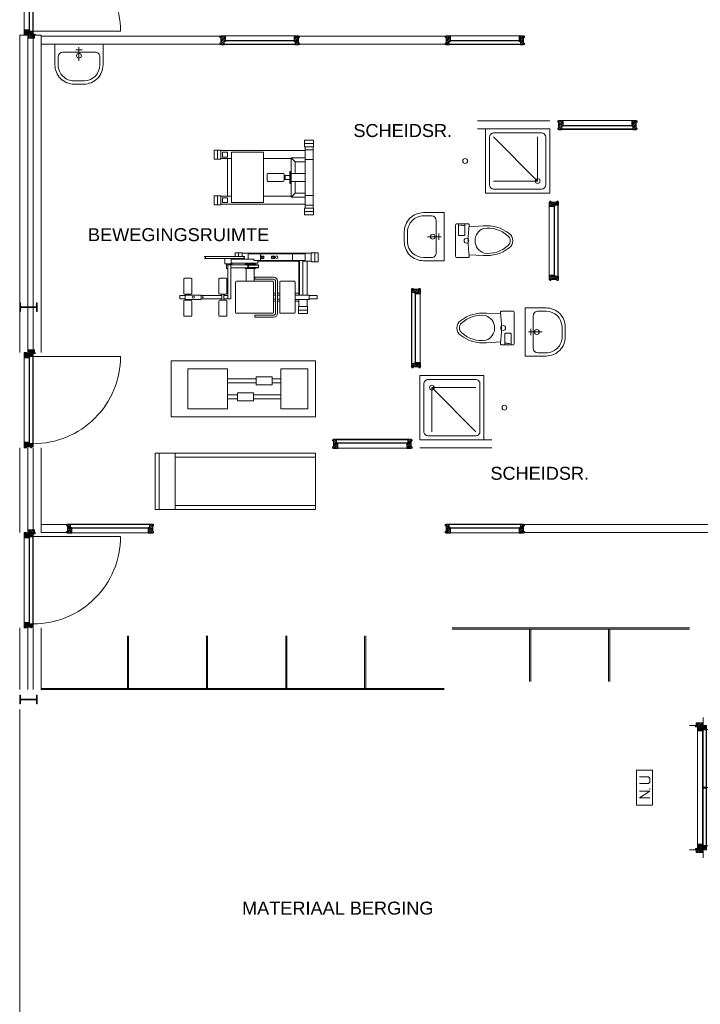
# Model space of a CAD drawing. Header units: millimetres. Extents: x -117530 to 51532, y -61772 to 24900.
# Tile 13 of 175: x -79700 to -71205, y -32701 to -20405. Entities that reach past the tile are written whole.
import ezdxf

# ---------------------------------------------------------------- set-up
doc = ezdxf.new("R2010")
doc.units = ezdxf.units.MM
doc.header["$LTSCALE"] = 254
for name, color, linetype, lineweight in [('FITNESAPP', 7, 'Continuous', 0), ('HATCH_REACTORS', 7, 'Continuous', 0), ('LAYER21', 7, 'Continuous', 0), ('LAYER24', 7, 'Continuous', 0), ('LAYER28', 7, 'Continuous', 0), ('LAYER30', 7, 'Continuous', 0), ('LAYER31', 7, 'Continuous', 0), ('LAYER32', 7, 'Continuous', 0), ('LAYER49', 7, 'Continuous', 0), ('LAYER52', 7, 'Continuous', 0), ('LAYER63', 7, 'Continuous', 0), ('LAYER74', 7, 'Continuous', 0), ('None', 7, 'Continuous', 0), ('tekst', 7, 'Continuous', 0)]:
    doc.layers.add(name, color=color, linetype=linetype, lineweight=lineweight)
doc.styles.add('Arial', font='Arial')
pattern_1 = [(135, (11.314, 11.314), (11.3137, 11.3137), [])]
pattern_2 = [(45, (11.314, -11.314), (11.3137, -11.3137), [])]

# ---------------------------------------------------------------- blocks, each defined once
blk = doc.blocks.new('X63G4')
at = {"layer": 'LAYER63', "color": 1, "linetype": 'Continuous', "lineweight": 0}
blk.add_line((197.5, 35), (207.5, 35), dxfattribs=at)
at = {"layer": 'LAYER63', "color": 4, "linetype": 'Continuous', "lineweight": 0, "flags": 128}
blk.add_lwpolyline([(0, 0), (0, 200), (440, 200), (440, 0)], close=True, dxfattribs=at)
at = {"layer": 'LAYER63', "color": 1, "linetype": 'Continuous', "lineweight": 0, "flags": 128}
for points in [[(177.5, 165), (177.5, 35), (92.5, 165), (92.5, 35)], [(270, 165), (270, 50), (290, 35), (335, 35), (355, 50), (355, 165)]]:
    blk.add_lwpolyline(points, dxfattribs=at)
blk = doc.blocks.new('LXF---BH')
at = {"layer": 'LAYER32', "linetype": 'Continuous', "lineweight": 0}
h = blk.add_hatch(dxfattribs=at)
h.set_pattern_fill('ARKEY_normaala_23', style=0, pattern_type=2)
h.set_pattern_definition(pattern_1)
h.paths.add_polyline_path([(12, 114), (67, 114), (67, 43), (50, 43), (50, 0), (12, 0), (12, 5), (0, 5), (0, 21), (12, 21), (12, 93), (0, 93), (0, 109), (12, 109)])
at = {"layer": 'LAYER32', "color": 17, "linetype": 'Continuous', "lineweight": 0, "flags": 128}
blk.add_lwpolyline([(12, 114), (67, 114), (67, 43), (50, 43), (50, 0), (12, 0), (12, 5), (0, 5), (0, 21), (12, 21), (12, 93), (0, 93), (0, 109), (12, 109), (12, 114)], close=True, dxfattribs=at)
blk = doc.blocks.new('RXF---BH')
at = {"layer": 'LAYER32', "linetype": 'Continuous', "lineweight": 0}
h = blk.add_hatch(dxfattribs=at)
h.set_pattern_fill('ARKEY_normaala_23', style=0, pattern_type=2)
h.set_pattern_definition(pattern_1)
h.paths.add_polyline_path([(-12, 114), (-67, 114), (-67, 43), (-50, 43), (-50, 0), (-12, 0), (-12, 5), (0, 5), (0, 21), (-12, 21), (-12, 93), (0, 93), (0, 109), (-12, 109)])
at = {"layer": 'LAYER32', "color": 17, "linetype": 'Continuous', "lineweight": 0, "flags": 128}
blk.add_lwpolyline([(-12, 114), (-67, 114), (-67, 43), (-50, 43), (-50, 0), (-12, 0), (-12, 5), (0, 5), (0, 21), (-12, 21), (-12, 93), (0, 93), (0, 109), (-12, 109), (-12, 114)], close=True, dxfattribs=at)
blk = doc.blocks.new('AFVOER')
at = {"layer": 'LAYER52', "color": 1, "linetype": 'Continuous', "lineweight": 0}
blk.add_circle((0, 0), 30, dxfattribs=at)
blk = doc.blocks.new('P74BB-AB')
at = {"layer": 'LAYER74', "color": 4, "linetype": 'Continuous', "lineweight": 0}
for p, q in [((-300, 0), (300, 0)), ((-200, -100), (200, -100)), ((-40, -70), (40, -70)), ((0, -40), (0, -210)), ((-260, -160), (-260, -260)), ((260, -160), (260, -260)), ((-60, -460), (68, -460)), ((-60, -500), (60, -500))]:
    blk.add_line(p, q, dxfattribs=at)
for points in [[(-300, 0), (-300, -260, 0.414214), (-60, -500)], [(300, 0), (300, -260, -0.414214), (60, -500)], [(-260, -160, -0.414213), (-200, -100)], [(260, -160, 0.414214), (200, -100)], [(-260, -260, 0.414214), (-60, -460)], [(260, -260, -0.402999), (68, -460)]]:
    blk.add_lwpolyline(points, format="xyb", dxfattribs=at)
at = {"layer": 'LAYER52', "color": 1}
blk.add_blockref('AFVOER', (0, -145), dxfattribs=at)
blk = doc.blocks.new('P74A3-AB')
at = {"layer": 'LAYER74', "color": 17, "linetype": 'Continuous', "lineweight": 0}
for points in [[(0, -40), (195, -40, -0.414214), (210, -55), (210, -195, -0.414214), (195, -210, 0.067632), (-195, -210, -0.414357), (-210, -195), (-210, -55, -0.414214), (-195, -40), (0, -40)], [(210, -75), (75, -75, 0.414214), (65, -85), (65, -145, 0.414214), (75, -155), (210, -155)], [(190, -90, -0.117788), (189, -145)], [(-175, -205), (-184, -385, 0.192673), (-91, -707, 0.527564), (91, -707, 0.192673), (184, -385), (175, -205)], [(154, -392, 0.72121), (-155, -395, 0.227545), (-60, -694, 0.485792), (61, -691, 0.226853), (154, -392)]]:
    blk.add_lwpolyline(points, format="xyb", dxfattribs=at)
at = {"layer": 'LAYER52', "color": 17}
blk.add_blockref('AFVOER', (0, -175), dxfattribs=at)
blk = doc.blocks.new('P74C2-AB')
at = {"layer": 'LAYER74', "color": 4, "linetype": 'Continuous', "lineweight": 0}
for q in [(150, -700), (700, -150), (700, -700)]:
    blk.add_line((150, -150), q, dxfattribs=at)
at = {"layer": 'LAYER74', "color": 4, "linetype": 'Continuous', "lineweight": 0, "flags": 128}
blk.add_lwpolyline([(0, -800), (0, 0), (800, 0), (800, -800), (0, -800)], dxfattribs=at)
at = {"layer": 'LAYER74', "color": 4, "linetype": 'Continuous', "lineweight": 0}
blk.add_lwpolyline([(100, -50), (700, -50, -0.414214), (750, -100), (750, -700, -0.414214), (700, -750), (100, -750, -0.414214), (50, -700), (50, -100, -0.414213), (100, -50)], format="xyb", dxfattribs=at)
at = {"layer": 'LAYER52', "color": 1}
blk.add_blockref('AFVOER', (150, -150), dxfattribs=at)
blk = doc.blocks.new('H31A2-HO')
at = {"layer": 'HATCH_REACTORS', "linetype": 'Continuous', "lineweight": 0}
h = blk.add_hatch(dxfattribs=at)
h.set_pattern_fill('ARKEY_normaala_26', style=0, pattern_type=2)
h.set_pattern_definition(pattern_2)
h.paths.add_polyline_path([(0, 0), (0, 30), (9, 30), (9, 83), (0, 83), (0, 94), (9, 94), (9, 114), (50, 114), (50, 63), (67, 63), (67, 0)])
at = {"layer": 'LAYER31', "linetype": 'Continuous', "lineweight": 0}
h = blk.add_hatch(dxfattribs=at)
h.set_pattern_fill('ARKEY_normaala_23', style=0, pattern_type=2)
h.set_pattern_definition(pattern_1)
h.paths.add_polyline_path([(0, 0), (0, 30), (9, 30), (9, 83), (0, 83), (0, 94), (9, 94), (9, 114), (50, 114), (50, 63), (67, 63), (67, 0)])
at = {"layer": 'HATCH_REACTORS', "color": 1, "lineweight": 0, "flags": 128}
blk.add_lwpolyline([(0, 0), (0, 30), (9, 30), (9, 83), (0, 83), (0, 94), (9, 94), (9, 114), (50, 114), (50, 63), (67, 63), (67, 0)], close=True, dxfattribs=at)
at = {"layer": 'LAYER31', "color": 7, "linetype": 'Continuous', "lineweight": 0, "flags": 128}
blk.add_lwpolyline([(0, 0), (0, 30), (9, 30), (9, 83), (0, 83), (0, 94), (9, 94), (9, 114), (50, 114), (50, 63), (67, 63), (67, 0)], close=True, dxfattribs=at)
blk = doc.blocks.new('LYA---HO')
at = {"layer": 'LAYER31', "color": 1}
blk.add_blockref('H31A2-HO', (0, 0), dxfattribs=at)
blk = doc.blocks.new('RYA---HO')
at = {"layer": 'LAYER31', "color": 17, "xscale": -1, "rotation": 5.600800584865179e-05}
blk.add_blockref('H31A2-HO', (0, 0), dxfattribs=at)
blk = doc.blocks.new('X31J6')
at = {"layer": 'LAYER31', "linetype": 'Continuous', "lineweight": 0}
h = blk.add_hatch(dxfattribs=at)
h.set_pattern_fill('ARKEY_normaala_23', style=0, pattern_type=2)
h.set_pattern_definition(pattern_1)
h.paths.add_polyline_path([(0, 0), (15, 0), (15, 25), (0, 25)])
at = {"layer": 'LAYER31', "color": 7, "linetype": 'Continuous', "lineweight": 0, "flags": 128}
blk.add_lwpolyline([(0, 0), (15, 0), (15, 25), (0, 25), (0, 0)], close=True, dxfattribs=at)
blk = doc.blocks.new('H31J4')
at = {"layer": 'HATCH_REACTORS', "linetype": 'Continuous', "lineweight": 0}
h = blk.add_hatch(dxfattribs=at)
h.set_pattern_fill('ARKEY_normaala_7', style=0, pattern_type=2)
h.set_pattern_definition([(45, (17.678, -17.678), (17.678, -17.678), [])])
h.paths.add_polyline_path([(42, 0), (47, 0), (47, 34), (42, 34)])
h = blk.add_hatch(dxfattribs=at)
h.set_pattern_fill('ARKEY_normaala_8', style=0, pattern_type=2)
h.set_pattern_definition([(135, (17.678, 17.678), (17.678, 17.678), [])])
h.paths.add_polyline_path([(42, 0), (47, 0), (47, 34), (42, 34)])
at = {"layer": 'LAYER31', "linetype": 'Continuous', "lineweight": 0}
h = blk.add_hatch(dxfattribs=at)
h.set_pattern_fill('ARKEY_normaala_23', style=0, pattern_type=2)
h.set_pattern_definition(pattern_1)
h.paths.add_polyline_path([(42, 34), (42, 0), (31, 0), (31, -9), (11, -9), (11, 0), (0, 0), (0, -9), (-37, -9), (-37, 34)])
at = {"layer": 'HATCH_REACTORS', "color": 1, "lineweight": 0, "flags": 128}
blk.add_lwpolyline([(42, 0), (47, 0), (47, 34), (42, 34), (42, 0)], close=True, dxfattribs=at)
blk.add_lwpolyline([(42, 0), (47, 0), (47, 34), (42, 34), (42, 0)], close=True, dxfattribs=at)
at = {"layer": 'LAYER31', "color": 1, "linetype": 'Continuous', "lineweight": 0}
blk.add_line((-38, -9), (-38, 100), dxfattribs=at)
at = {"layer": 'LAYER31', "color": 7, "linetype": 'Continuous', "lineweight": 0, "flags": 128}
blk.add_lwpolyline([(42, 34), (42, 0), (31, 0), (31, -9), (11, -9), (11, 0), (0, 0), (0, -9), (-37, -9), (-37, 34), (42, 34)], close=True, dxfattribs=at)
at = {"layer": 'LAYER31', "color": 4, "linetype": 'Continuous', "lineweight": 0, "flags": 128}
blk.add_lwpolyline([(42, 0), (47, 0), (47, 34), (42, 34), (42, 0)], dxfattribs=at)
blk = doc.blocks.new('EGA-31HO')
at = {"layer": 'LAYER31', "color": 1, "rotation": 90}
blk.add_blockref('H31J4', (0, 153), dxfattribs=at)
at = {"layer": 'LAYER31', "color": 1}
blk.add_blockref('X31J6', (0, 184), dxfattribs=at)
blk = doc.blocks.new('P-07')
at = {"layer": 'LAYER31', "color": 4, "linetype": 'Continuous', "lineweight": 0}
for p, q in [((50, 34), (1140, 34)), ((52, 29), (52, -11)), ((1138, 29), (1138, -11)), ((50, -11), (50, -17)), ((50, -17), (1140, -17)), ((67, -80), (1123, -80)), ((1140, -11), (1140, -17))]:
    blk.add_line(p, q, dxfattribs=at)
blk.add_lwpolyline([(1140, 34, 0.414214), (50, 1124), (50, 34)], format="xyb", dxfattribs=at)
at = {"layer": 'LAYER31', "color": 4, "linetype": 'Continuous', "lineweight": 0, "flags": 128}
for points in [[(67, -11), (50, -11), (67, -17), (50, -17), (67, -11), (67, -17)], [(1123, -11), (1140, -11), (1123, -17), (1140, -17), (1123, -11), (1123, -17)]]:
    blk.add_lwpolyline(points, dxfattribs=at)
at = {"layer": 'LAYER49', "color": 4, "linetype": 'Continuous', "lineweight": 0}
for p, q in [((52, 29), (1138, 29)), ((52, -11), (1138, -11))]:
    blk.add_line(p, q, dxfattribs=at)
at = {"layer": 'LAYER31', "color": 1}
for name, p in [('EGA-31HO', (0, -150)), ('LYA---HO', (0, -80)), ('RYA---HO', (1190, -80))]:
    blk.add_blockref(name, p, dxfattribs=at)
blk = doc.blocks.new('IP220')
at = {"layer": 'HATCH_REACTORS', "linetype": 'Continuous', "lineweight": 0}
h = blk.add_hatch(color=7, dxfattribs=at)
edge = h.paths.add_edge_path()
edge.add_line((0, 110), (55, 110))
edge.add_line((55, 110), (55, 101))
edge.add_line((55, 101), (15, 101))
edge.add_arc((15, 89), 12, 90, 180)
edge.add_line((3, 89), (3, -89))
edge.add_arc((15, -89), 12, 180, 270)
edge.add_line((15, -101), (55, -101))
edge.add_line((55, -101), (55, -110))
edge.add_line((55, -110), (-55, -110))
edge.add_line((-55, -110), (-55, -101))
edge.add_line((-55, -101), (-15, -101))
edge.add_arc((-15, -89), 12, 270, 360)
edge.add_line((-3, -89), (-3, 89))
edge.add_arc((-15, 89), 12, 360, 450)
edge.add_line((-15, 101), (-55, 101))
edge.add_line((-55, 101), (-55, 110))
edge.add_line((-55, 110), (0, 110))
edge.add_line((0, 110), (0, 110))
at = {"layer": 'HATCH_REACTORS', "color": 1, "lineweight": 0}
blk.add_lwpolyline([(0, 110), (55, 110), (55, 101), (15, 101, 0.414214), (3, 89), (3, -89, 0.414214), (15, -101), (55, -101), (55, -110), (-55, -110), (-55, -101), (-15, -101, 0.414214), (-3, -89), (-3, 89, 0.414214), (-15, 101), (-55, 101), (-55, 110), (0, 110)], format="xyb", close=True, dxfattribs=at)
at = {"layer": 'LAYER28', "color": 4, "linetype": 'Continuous', "lineweight": 0}
blk.add_lwpolyline([(0, 110), (55, 110), (55, 101), (15, 101, 0.414214), (3, 89), (3, -89, 0.414214), (15, -101), (55, -101), (55, -110), (-55, -110), (-55, -101), (-15, -101, 0.414214), (-3, -89), (-3, 89, 0.414214), (-15, 101), (-55, 101), (-55, 110), (0, 110)], format="xyb", dxfattribs=at)
blk = doc.blocks.new('H31A1-HO')
at = {"layer": 'HATCH_REACTORS', "linetype": 'Continuous', "lineweight": 0}
h = blk.add_hatch(dxfattribs=at)
h.set_pattern_fill('ARKEY_normaala_26', style=0, pattern_type=2)
h.set_pattern_definition(pattern_2)
h.paths.add_polyline_path([(0, 0), (0, 30), (9, 30), (9, 83), (0, 83), (0, 94), (9, 94), (9, 114), (67, 114), (67, 51), (50, 51), (50, 0)])
at = {"layer": 'LAYER31', "linetype": 'Continuous', "lineweight": 0}
h = blk.add_hatch(dxfattribs=at)
h.set_pattern_fill('ARKEY_normaala_23', style=0, pattern_type=2)
h.set_pattern_definition(pattern_1)
h.paths.add_polyline_path([(0, 0), (0, 30), (9, 30), (9, 83), (0, 83), (0, 94), (9, 94), (9, 114), (67, 114), (67, 51), (50, 51), (50, 0)])
at = {"layer": 'HATCH_REACTORS', "color": 1, "lineweight": 0, "flags": 128}
blk.add_lwpolyline([(0, 0), (0, 30), (9, 30), (9, 83), (0, 83), (0, 94), (9, 94), (9, 114), (67, 114), (67, 51), (50, 51), (50, 0)], close=True, dxfattribs=at)
at = {"layer": 'LAYER31', "color": 7, "linetype": 'Continuous', "lineweight": 0, "flags": 128}
blk.add_lwpolyline([(0, 0), (0, 30), (9, 30), (9, 83), (0, 83), (0, 94), (9, 94), (9, 114), (67, 114), (67, 51), (50, 51), (50, 0)], close=True, dxfattribs=at)
blk = doc.blocks.new('LXA---HO')
at = {"layer": 'LAYER31', "color": 1}
blk.add_blockref('H31A1-HO', (0, 0), dxfattribs=at)
blk = doc.blocks.new('RXA---HO')
at = {"layer": 'LAYER31', "color": 1, "xscale": -1, "rotation": 1.085264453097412e-05}
blk.add_blockref('H31A1-HO', (0, 0), dxfattribs=at)
blk = doc.blocks.new('P-A01X')
at = {"layer": 'LAYER21', "color": 4, "linetype": 'Continuous', "lineweight": 0}
blk.add_line((0, -150), (1550, -150), dxfattribs=at)
at = {"layer": 'LAYER31', "color": 4, "linetype": 'Continuous', "lineweight": 0}
for p, q in [((67, 34), (1483, 34)), ((50, -29), (1500, -29)), ((50, -80), (1500, -80)), ((67, -35), (67, -29)), ((1483, -35), (1483, -29))]:
    blk.add_line(p, q, dxfattribs=at)
at = {"layer": 'LAYER31', "color": 4, "linetype": 'Continuous', "lineweight": 0, "flags": 128}
for points in [[(50, -35), (67, -35), (50, -29), (67, -29), (50, -35), (50, -29)], [(52, -35), (770, -35), (770, -75), (52, -75), (52, -35)], [(780, -35), (1498, -35), (1498, -75), (780, -75), (780, -35)], [(1500, -35), (1483, -35), (1500, -29), (1483, -29), (1500, -35), (1500, -29)]]:
    blk.add_lwpolyline(points, dxfattribs=at)
at = {"layer": 'LAYER32', "color": 4, "linetype": 'Continuous', "lineweight": 0}
for points in [[(775, -80, -0.414214), (50, -805), (50, -80)], [(775, -80, 0.414214), (1500, -805), (1500, -80)]]:
    blk.add_lwpolyline(points, format="xyb", dxfattribs=at)
at = {"layer": 'LAYER31', "color": 1}
for name, p in [('EGA-31HO', (0, -150)), ('LXA---HO', (0, -80)), ('RXA---HO', (1550, -80))]:
    blk.add_blockref(name, p, dxfattribs=at)
at = {"layer": 'LAYER31', "color": 1, "xscale": -1}
blk.add_blockref('EGA-31HO', (1550, -150), dxfattribs=at)
blk = doc.blocks.new('Group-110-1')
at = {"layer": 'tekst', "color": 1, "char_height": 162, "line_spacing_factor": 1.338688, "style": 'Arial'}
for s, insert, attachment_point in [('SCHEIDSR.', (-127167, -13201, -28800), 7), ('BEWEGINGSRUIMTE', (-128217, -14501, -28800), 9), ('SCHEIDSR.', (-125457, -17481, -28800), 7), ('MATERIAAL BERGING', (-128557, -22911, -28800), 7)]:
    blk.add_mtext(s, dxfattribs=dict(at, insert=insert, attachment_point=attachment_point))
blk = doc.blocks.new('A4')
at = {"layer": 'None', "linetype": 'Continuous', "lineweight": 0}
blk.add_hatch(color=7, dxfattribs=at).paths.add_polyline_path([(-5.657, 0), (0, 5.657), (0, 0)])
at = {"layer": 'None', "color": 1, "linetype": 'Continuous', "lineweight": 0, "flags": 128}
blk.add_lwpolyline([(-5.657, 0), (0, 5.657), (0, 0), (-5.657, 0)], close=True, dxfattribs=at)
blk = doc.blocks.new('Group-186-1')
at = {"layer": 'FITNESAPP', "color": 17, "linetype": 'Continuous', "lineweight": 0}
for p, q in [((-129025, -14692, -28800), (-128525, -14692, -28800)), ((-129025, -14695, -28800), (-129025, -14692, -28800)), ((-129025, -14717, -28800), (-129025, -14715, -28800)), ((-129025, -14717, -28800), (-128525, -14717, -28800)), ((-128770, -14781, -28800), (-128770, -14717, -28800)), ((-128680, -14717, -28800), (-128770, -14717, -28800)), ((-128692, -14774, -28800), (-128692, -14724, -28800)), ((-128692, -14724, -28800), (-128410, -14724, -28800)), ((-128680, -14724, -28800), (-128680, -14717, -28800)), ((-128642, -14692, -28800), (-128642, -14648, -28800)), ((-128642, -14724, -28800), (-128642, -14717, -28800)), ((-128562, -14643, -28800), (-128637, -14643, -28800)), ((-128600, -14692, -28800), (-128600, -14643, -28800)), ((-128557, -14692, -28800), (-128557, -14648, -28800)), ((-127692, -14649, -28800), (-128557, -14649, -28800)), ((-128557, -14724, -28800), (-128557, -14717, -28800)), ((-128525, -14695, -28800), (-128525, -14692, -28800)), ((-128525, -14717, -28800), (-128525, -14715, -28800)), ((-127770, -14659, -28800), (-128480, -14659, -28800)), ((-128480, -14724, -28800), (-128480, -14659, -28800)), ((-128410, -14739, -28800), (-128410, -14724, -28800)), ((-127770, -14739, -28800), (-128410, -14739, -28800)), ((-128360, -14774, -28800), (-128360, -14739, -28800)), ((-127838, -14749, -28800), (-128360, -14749, -28800)), ((-128325, -14739, -28800), (-128325, -14659, -28800)), ((-128286, -14685, -28800), (-128324, -14685, -28800)), ((-128324, -14715, -28800), (-128324, -14685, -28800)), ((-128286, -14689, -28800), (-128324, -14689, -28800)), ((-128286, -14711, -28800), (-128324, -14711, -28800)), ((-128286, -14715, -28800), (-128324, -14715, -28800)), ((-128305, -14682, -28800), (-128305, -14720, -28800)), ((-128286, -14715, -28800), (-128286, -14685, -28800)), ((-128189, -14715, -28800), (-128189, -14685, -28800)), ((-128151, -14685, -28800), (-128189, -14685, -28800)), ((-128151, -14689, -28800), (-128189, -14689, -28800)), ((-128151, -14711, -28800), (-128189, -14711, -28800)), ((-128151, -14715, -28800), (-128189, -14715, -28800)), ((-128170, -14682, -28800), (-128170, -14720, -28800)), ((-128151, -14715, -28800), (-128151, -14685, -28800)), ((-127925, -14739, -28800), (-127925, -14659, -28800)), ((-127846, -15172, -28800), (-127846, -14749, -28800)), ((-127838, -15172, -28800), (-127838, -14739, -28800)), ((-127798, -15172, -28800), (-127798, -14739, -28800)), ((-127692, -14749, -28800), (-127798, -14749, -28800)), ((-127770, -14739, -28800), (-127770, -14659, -28800)), ((-127746, -15172, -28800), (-127746, -14749, -28800)), ((-127692, -14750, -28800), (-127692, -14648, -28800)), ((-127612, -14643, -28800), (-127687, -14643, -28800)), ((-127650, -14755, -28800), (-127650, -14643, -28800)), ((-127607, -14750, -28800), (-127607, -14648, -28800)), ((-128680, -14781, -28800), (-128770, -14781, -28800)), ((-128760, -14787, -28800), (-128760, -14781, -28800)), ((-128690, -14787, -28800), (-128760, -14787, -28800)), ((-128750, -14839, -28800), (-128750, -14787, -28800)), ((-128700, -14787, -28800), (-128750, -14787, -28800)), ((-128735, -14839, -28800), (-128750, -14839, -28800)), ((-128357, -14793, -28800), (-128735, -14793, -28800)), ((-128735, -15219, -28800), (-128735, -14793, -28800)), ((-128700, -14793, -28800), (-128700, -14787, -28800)), ((-128695, -15219, -28800), (-128695, -14793, -28800)), ((-128357, -14833, -28800), (-128695, -14833, -28800)), ((-128692, -14774, -28800), (-128360, -14774, -28800)), ((-128690, -14787, -28800), (-128690, -14781, -28800)), ((-128680, -14781, -28800), (-128680, -14774, -28800)), ((-128515, -14793, -28800), (-128515, -14787, -28800)), ((-128390, -14787, -28800), (-128515, -14787, -28800)), ((-128515, -14839, -28800), (-128515, -14833, -28800)), ((-128390, -14839, -28800), (-128515, -14839, -28800)), ((-128505, -14787, -28800), (-128505, -14774, -28800)), ((-128505, -14999, -28800), (-128505, -14839, -28800)), ((-128485, -14793, -28800), (-128485, -14833, -28800)), ((-128472, -14793, -28800), (-128477, -14798, -28800)), ((-128477, -14828, -28800), (-128477, -14798, -28800)), ((-128477, -14798, -28800), (-128352, -14798, -28800)), ((-128477, -14828, -28800), (-128472, -14833, -28800)), ((-128477, -14828, -28800), (-128352, -14828, -28800)), ((-128405, -14787, -28800), (-128405, -14774, -28800)), ((-128405, -14999, -28800), (-128405, -14839, -28800)), ((-128390, -14793, -28800), (-128390, -14787, -28800)), ((-128390, -14839, -28800), (-128390, -14833, -28800)), ((-128357, -14793, -28800), (-128352, -14798, -28800)), ((-128352, -14828, -28800), (-128357, -14833, -28800)), ((-128352, -14828, -28800), (-128352, -14798, -28800)), ((-127612, -14755, -28800), (-127687, -14755, -28800)), ((-129285, -15151, -28800), (-129285, -14971, -28800)), ((-129195, -14961, -28800), (-129275, -14961, -28800)), ((-129185, -15151, -28800), (-129185, -14971, -28800)), ((-128845, -15151, -28800), (-128845, -14971, -28800)), ((-128755, -14961, -28800), (-128835, -14961, -28800)), ((-128745, -15151, -28800), (-128745, -14971, -28800)), ((-128174, -14999, -28800), (-128627, -14999, -28800)), ((-128164, -14949, -28800), (-128399, -14949, -28800)), ((-128164, -14974, -28800), (-128399, -14974, -28800)), ((-128139, -15399, -28800), (-128139, -14999, -28800)), ((-128114, -15399, -28800), (-128114, -14999, -28800)), ((-127904, -14999, -28800), (-128077, -14999, -28800)), ((-128637, -15009, -28800), (-128637, -15389, -28800)), ((-128164, -15389, -28800), (-128164, -15009, -28800)), ((-128087, -15009, -28800), (-128087, -15389, -28800)), ((-127894, -15389, -28800), (-127894, -15009, -28800)), ((-129335, -15219, -28800), (-129335, -15179, -28800)), ((-129265, -15179, -28800), (-129335, -15179, -28800)), ((-129265, -15219, -28800), (-129335, -15219, -28800)), ((-129195, -15161, -28800), (-129275, -15161, -28800)), ((-129195, -15237, -28800), (-129275, -15237, -28800)), ((-129065, -15172, -28800), (-129265, -15172, -28800)), ((-129265, -15227, -28800), (-129265, -15172, -28800)), ((-129065, -15227, -28800), (-129265, -15227, -28800)), ((-129248, -15172, -28800), (-129248, -15161, -28800)), ((-129248, -15237, -28800), (-129248, -15227, -28800)), ((-129223, -15172, -28800), (-129223, -15161, -28800)), ((-129223, -15237, -28800), (-129223, -15227, -28800)), ((-129065, -15227, -28800), (-129065, -15172, -28800)), ((-128808, -15179, -28800), (-129065, -15179, -28800)), ((-128808, -15219, -28800), (-129065, -15219, -28800)), ((-128755, -15161, -28800), (-128835, -15161, -28800)), ((-128755, -15237, -28800), (-128835, -15237, -28800)), ((-128808, -15237, -28800), (-128808, -15161, -28800)), ((-128783, -15237, -28800), (-128783, -15161, -28800)), ((-128735, -15179, -28800), (-128783, -15179, -28800)), ((-128695, -15219, -28800), (-128783, -15219, -28800)), ((-128139, -15149, -28800), (-128164, -15149, -28800)), ((-128164, -15174, -28800), (-128139, -15174, -28800)), ((-128164, -15224, -28800), (-128139, -15224, -28800)), ((-128140, -15224, -28800), (-128140, -15174, -28800)), ((-128087, -15149, -28800), (-128114, -15149, -28800)), ((-128114, -15174, -28800), (-128087, -15174, -28800)), ((-128114, -15224, -28800), (-128087, -15224, -28800)), ((-128113, -15224, -28800), (-128113, -15174, -28800)), ((-127846, -15149, -28800), (-127894, -15149, -28800)), ((-127894, -15172, -28800), (-127720, -15172, -28800)), ((-127894, -15227, -28800), (-127720, -15227, -28800)), ((-127846, -15316, -28800), (-127846, -15227, -28800)), ((-127746, -15316, -28800), (-127746, -15227, -28800)), ((-127720, -15227, -28800), (-127720, -15172, -28800)), ((-127720, -15179, -28800), (-127620, -15179, -28800)), ((-127720, -15219, -28800), (-127620, -15219, -28800)), ((-127620, -15219, -28800), (-127620, -15179, -28800)), ((-129285, -15247, -28800), (-129285, -15427, -28800)), ((-129185, -15247, -28800), (-129185, -15427, -28800)), ((-128845, -15247, -28800), (-128845, -15427, -28800)), ((-128745, -15247, -28800), (-128745, -15427, -28800)), ((-128139, -15249, -28800), (-128164, -15249, -28800)), ((-128087, -15249, -28800), (-128114, -15249, -28800)), ((-127846, -15249, -28800), (-127894, -15249, -28800)), ((-127852, -15321, -28800), (-127852, -15396, -28800)), ((-127740, -15359, -28800), (-127852, -15359, -28800)), ((-127745, -15316, -28800), (-127847, -15316, -28800)), ((-127740, -15321, -28800), (-127740, -15396, -28800)), ((-129195, -15437, -28800), (-129275, -15437, -28800)), ((-128755, -15437, -28800), (-128835, -15437, -28800)), ((-128174, -15399, -28800), (-128627, -15399, -28800)), ((-128164, -15424, -28800), (-128399, -15424, -28800)), ((-128164, -15449, -28800), (-128399, -15449, -28800)), ((-127904, -15399, -28800), (-128077, -15399, -28800)), ((-127745, -15401, -28800), (-127847, -15401, -28800))]:
    blk.add_line(p, q, dxfattribs=at)
for points in [[(-128399, -14974, 55200), (-128399, -14949, 55200)], [(-128399, -15424, 55200), (-128399, -15449, 55200)]]:
    blk.add_polyline3d(points, dxfattribs=at)
for centre, radius in [((-128125, -14699, -28800), 15.5), ((-129165, -15199, -28800), 12.8), ((-129045, -15199, -28800), 5)]:
    blk.add_circle(centre, radius, dxfattribs=at)
for centre, radius, start, end in [((-129025, -14705, -28800), 10, 270, 90), ((-128637, -14648, -28800), 5, 90, 180), ((-128562, -14648, -28800), 5, 0, 90), ((-128525, -14705, -28800), 10, 90, 270), ((-127687, -14648, -28800), 5, 90, 180), ((-127687, -14750, -28800), 5, 180, 270), ((-127612, -14648, -28800), 5, 0, 90), ((-127612, -14750, -28800), 5, 270, 0), ((-129275, -14971, -28800), 10, 90, 180), ((-129195, -14971, -28800), 10, 0, 90), ((-128835, -14971, -28800), 10, 90, 180), ((-128755, -14971, -28800), 10, 0, 90), ((-128627, -15009, -28800), 10, 90, 180), ((-128174, -15009, -28800), 10, 0, 90), ((-128164, -14999, -28800), 50, 0, 90), ((-128164, -14999, -28800), 25, 0, 90), ((-128077, -15009, -28800), 10, 90, 180), ((-127904, -15009, -28800), 10, 0, 90), ((-129275, -15151, -28800), 10, 180, 270), ((-129275, -15247, -28800), 10, 90, 180), ((-129195, -15151, -28800), 10, 270, 0), ((-129195, -15247, -28800), 10, 0, 90), ((-128835, -15151, -28800), 10, 180, 270), ((-128835, -15247, -28800), 10, 90, 180), ((-128755, -15151, -28800), 10, 270, 0), ((-128755, -15247, -28800), 10, 0, 90), ((-127847, -15321, -28800), 5, 90, 180), ((-127745, -15321, -28800), 5, 0, 90), ((-129275, -15427, -28800), 10, 180, 270), ((-129195, -15427, -28800), 10, 270, 0), ((-128835, -15427, -28800), 10, 180, 270), ((-128755, -15427, -28800), 10, 270, 0), ((-128627, -15389, -28800), 10, 180, 270), ((-128174, -15389, -28800), 10, 270, 0), ((-128164, -15399, -28800), 50, 270, 0), ((-128164, -15399, -28800), 25, 270, 0), ((-128077, -15389, -28800), 10, 180, 270), ((-127904, -15389, -28800), 10, 270, 0), ((-127847, -15396, -28800), 5, 180, 270), ((-127745, -15396, -28800), 5, 270, 0)]:
    blk.add_arc(centre, radius, start, end, dxfattribs=at)
at = {"layer": 'FITNESAPP', "color": 17}
blk.add_blockref('A4', (-128515, -14793, -28800), dxfattribs=at)
at = {"layer": 'FITNESAPP', "color": 17, "xscale": -1, "rotation": 180}
blk.add_blockref('A4', (-128515, -14833, -28800), dxfattribs=at)
at = {"layer": 'FITNESAPP', "color": 17}
for p, rotation in [((-128485, -14793, -28800), 180), ((-128485, -14833, -28800), 270)]:
    blk.add_blockref('A4', p, dxfattribs=dict(at, rotation=rotation))
blk = doc.blocks.new('Group-187-1')
at = {"layer": 'FITNESAPP', "color": 17, "linetype": 'Continuous', "lineweight": 0}
for p, q in [((-127776, -13316, -28800), (-127776, -13241, -28800)), ((-127664, -13278, -28800), (-127776, -13278, -28800)), ((-127669, -13236, -28800), (-127771, -13236, -28800)), ((-127664, -13316, -28800), (-127664, -13241, -28800)), ((-128905, -13367, -28800), (-128905, -13469, -28800)), ((-128825, -13362, -28800), (-128900, -13362, -28800)), ((-128863, -13362, -28800), (-128863, -13474, -28800)), ((-128820, -13367, -28800), (-128820, -13469, -28800)), ((-127770, -13368, -28800), (-128820, -13368, -28800)), ((-128740, -13388, -28800), (-128800, -13388, -28800)), ((-128800, -13388, -28800), (-128800, -13448, -28800)), ((-128740, -13388, -28800), (-128740, -13448, -28800)), ((-128690, -13388, -28800), (-128290, -13388, -28800)), ((-128690, -14018, -28800), (-128690, -13388, -28800)), ((-128290, -14018, -28800), (-128290, -13388, -28800)), ((-127669, -13321, -28800), (-127771, -13321, -28800)), ((-127770, -14085, -28800), (-127770, -13321, -28800)), ((-127670, -13358, -28800), (-127770, -13358, -28800)), ((-127670, -14085, -28800), (-127670, -13321, -28800)), ((-128825, -13474, -28800), (-128900, -13474, -28800)), ((-128690, -13468, -28800), (-128820, -13468, -28800)), ((-128740, -13448, -28800), (-128800, -13448, -28800)), ((-128740, -13938, -28800), (-128740, -13468, -28800)), ((-127945, -13468, -28800), (-128290, -13468, -28800)), ((-127945, -13458, -28800), (-127895, -13508, -28800)), ((-127770, -13458, -28800), (-127945, -13458, -28800)), ((-127945, -13948, -28800), (-127945, -13458, -28800)), ((-127895, -13653, -28800), (-127895, -13508, -28800)), ((-127770, -13508, -28800), (-127895, -13508, -28800)), ((-127670, -13478, -28800), (-127770, -13478, -28800)), ((-127950, -13628, -28800), (-127960, -13628, -28800)), ((-127960, -13778, -28800), (-127960, -13628, -28800)), ((-127950, -13778, -28800), (-127950, -13628, -28800)), ((-128243, -13743, -28800), (-128243, -13663, -28800)), ((-128233, -13653, -28800), (-128043, -13653, -28800)), ((-128233, -13753, -28800), (-128043, -13753, -28800)), ((-128033, -13743, -28800), (-128033, -13663, -28800)), ((-128020, -13690, -28800), (-128033, -13690, -28800)), ((-128020, -13715, -28800), (-128033, -13715, -28800)), ((-128020, -13728, -28800), (-128020, -13678, -28800)), ((-127960, -13678, -28800), (-128020, -13678, -28800)), ((-127960, -13728, -28800), (-128020, -13728, -28800)), ((-127945, -13678, -28800), (-127950, -13678, -28800)), ((-127945, -13728, -28800), (-127950, -13728, -28800)), ((-127770, -13653, -28800), (-127945, -13653, -28800)), ((-127770, -13753, -28800), (-127945, -13753, -28800)), ((-127895, -13898, -28800), (-127895, -13753, -28800)), ((-127950, -13778, -28800), (-127960, -13778, -28800)), ((-128905, -14039, -28800), (-128905, -13937, -28800)), ((-128825, -13932, -28800), (-128900, -13932, -28800)), ((-128863, -14044, -28800), (-128863, -13932, -28800)), ((-128820, -14039, -28800), (-128820, -13937, -28800)), ((-128690, -13938, -28800), (-128820, -13938, -28800)), ((-128740, -13958, -28800), (-128800, -13958, -28800)), ((-128800, -14018, -28800), (-128800, -13958, -28800)), ((-128740, -14018, -28800), (-128740, -13958, -28800)), ((-127945, -13938, -28800), (-128290, -13938, -28800)), ((-127945, -13948, -28800), (-127895, -13898, -28800)), ((-127770, -13948, -28800), (-127945, -13948, -28800)), ((-127770, -13898, -28800), (-127895, -13898, -28800)), ((-127670, -13928, -28800), (-127770, -13928, -28800)), ((-128825, -14044, -28800), (-128900, -14044, -28800)), ((-127770, -14038, -28800), (-128820, -14038, -28800)), ((-128740, -14018, -28800), (-128800, -14018, -28800)), ((-128690, -14018, -28800), (-128290, -14018, -28800)), ((-127776, -14090, -28800), (-127776, -14165, -28800)), ((-127664, -14128, -28800), (-127776, -14128, -28800)), ((-127669, -14085, -28800), (-127771, -14085, -28800)), ((-127670, -14048, -28800), (-127770, -14048, -28800)), ((-127664, -14090, -28800), (-127664, -14165, -28800)), ((-127669, -14170, -28800), (-127771, -14170, -28800))]:
    blk.add_line(p, q, dxfattribs=at)
for centre, radius, start, end in [((-127771, -13241, -28800), 5, 90, 180), ((-127669, -13241, -28800), 5, 0, 90), ((-128900, -13367, -28800), 5, 90, 180), ((-128825, -13367, -28800), 5, 0, 90), ((-127771, -13316, -28800), 5, 180, 270), ((-127669, -13316, -28800), 5, 270, 0), ((-128900, -13469, -28800), 5, 180, 270), ((-128825, -13469, -28800), 5, 270, 0), ((-128233, -13663, -28800), 10, 90, 180), ((-128233, -13743, -28800), 10, 180, 270), ((-128043, -13663, -28800), 10, 0, 90), ((-128043, -13743, -28800), 10, 270, 0), ((-128900, -13937, -28800), 5, 90, 180), ((-128825, -13937, -28800), 5, 0, 90), ((-128900, -14039, -28800), 5, 180, 270), ((-128825, -14039, -28800), 5, 270, 0), ((-127771, -14090, -28800), 5, 90, 180), ((-127669, -14090, -28800), 5, 0, 90), ((-127771, -14165, -28800), 5, 180, 270), ((-127669, -14165, -28800), 5, 270, 0)]:
    blk.add_arc(centre, radius, start, end, dxfattribs=at)
blk = doc.blocks.new('Group-188-1')
at = {"layer": 'FITNESAPP', "color": 17, "linetype": 'Continuous', "lineweight": 0}
for p, q in [((-129640, -17148, -28800), (-129640, -17848, -28800)), ((-129640, -17148, -28800), (-127640, -17148, -28800)), ((-129590, -17148, -28800), (-129590, -17848, -28800)), ((-129390, -17148, -28800), (-129390, -17848, -28800)), ((-129390, -17198, -28800), (-127640, -17198, -28800)), ((-127640, -17148, -28800), (-127640, -17848, -28800)), ((-129390, -17798, -28800), (-127640, -17798, -28800)), ((-129640, -17848, -28800), (-127640, -17848, -28800))]:
    blk.add_line(p, q, dxfattribs=at)
blk = doc.blocks.new('Group-189-1')
at = {"layer": 'FITNESAPP', "color": 17, "linetype": 'Continuous', "lineweight": 0}
for p, q in [((-129440, -15993, -28800), (-127640, -15993, -28800)), ((-129440, -15993, -28800), (-129440, -16693, -28800)), ((-129234, -16093, -28800), (-128739, -16093, -28800)), ((-129234, -16593, -28800), (-129234, -16093, -28800)), ((-128739, -16593, -28800), (-128739, -16093, -28800)), ((-128072, -16593, -28800), (-128072, -16093, -28800)), ((-128072, -16093, -28800), (-127737, -16093, -28800)), ((-127737, -16593, -28800), (-127737, -16093, -28800)), ((-127640, -15993, -28800), (-127640, -16693, -28800)), ((-128379, -16218, -28800), (-128739, -16218, -28800)), ((-128379, -16193, -28800), (-128179, -16193, -28800)), ((-128379, -16193, -28800), (-128379, -16293, -28800)), ((-128179, -16193, -28800), (-128179, -16293, -28800)), ((-128072, -16218, -28800), (-128179, -16218, -28800)), ((-128379, -16268, -28800), (-128739, -16268, -28800)), ((-128379, -16293, -28800), (-128179, -16293, -28800)), ((-128072, -16268, -28800), (-128179, -16268, -28800)), ((-128614, -16418, -28800), (-128739, -16418, -28800)), ((-128614, -16468, -28800), (-128739, -16468, -28800)), ((-128614, -16393, -28800), (-128414, -16393, -28800)), ((-128614, -16493, -28800), (-128614, -16393, -28800)), ((-128414, -16493, -28800), (-128414, -16393, -28800)), ((-128072, -16418, -28800), (-128414, -16418, -28800)), ((-128072, -16468, -28800), (-128414, -16468, -28800)), ((-129234, -16593, -28800), (-128739, -16593, -28800)), ((-128614, -16493, -28800), (-128414, -16493, -28800)), ((-128072, -16593, -28800), (-127737, -16593, -28800)), ((-129440, -16693, -28800), (-127640, -16693, -28800))]:
    blk.add_line(p, q, dxfattribs=at)

msp = doc.modelspace()

# ---------------------------------------------------------------- linework, layer by layer
at = {"layer": 'LAYER21', "color": 2, "linetype": 'Continuous', "lineweight": 0}
for p, q in [((-79700, -24560, -28800), (-79700, -20599, -28800)), ((-79600, -24560, -28800), (-79600, -20599, -28800)), ((-79530, -24560, -28800), (-79530, -20599, -28800)), ((-79430, -24560, -28800), (-79430, -20599, -28800)), ((-77200, -20610, -28800), (-79430, -20610, -28800)), ((-74390, -20610, -28800), (-76210, -20610, -28800)), ((-77200, -20710, -28800), (-79430, -20710, -28800)), ((-74390, -20710, -28800), (-76210, -20710, -28800)), ((-73985, -21670, -28800), (-73085, -21670, -28800)), ((-73985, -21770, -28800), (-73085, -21770, -28800)), ((-73805, -25650, -28800), (-74705, -25650, -28800)), ((-79700, -26810, -28800), (-79700, -25751, -28800)), ((-79600, -26810, -28800), (-79600, -25751, -28800)), ((-79530, -26810, -28800), (-79530, -25751, -28800)), ((-79430, -26810, -28800), (-79430, -25751, -28800)), ((-73805, -25750, -28800), (-74705, -25750, -28800)), ((-79115, -26710, -28800), (-79430, -26710, -28800)), ((-70690, -26710, -28800), (-73400, -26710, -28800)), ((-79115, -26810, -28800), (-79430, -26810, -28800)), ((-70690, -26810, -28800), (-73400, -26810, -28800)), ((-79700, -28000, -28800), (-79700, -28771, -28800)), ((-79600, -28000, -28800), (-79600, -28771, -28800)), ((-79530, -28000, -28800), (-79530, -28771, -28800)), ((-79430, -28000, -28800), (-79430, -28771, -28800)), ((-79700, -29020, -28800), (-79700, -33669, -28800))]:
    msp.add_line(p, q, dxfattribs=at)
at = {"layer": 'LAYER24', "color": 2, "linetype": 'Continuous', "lineweight": 0}
for p, q in [((-79700, -20600, -28800), (-79600, -20600, -28800)), ((-79530, -20600, -28800), (-79430, -20600, -28800)), ((-71340, -29220, -28800), (-71240, -29220, -28800)), ((-71340, -30770, -28800), (-71240, -30770, -28800))]:
    msp.add_line(p, q, dxfattribs=at)
at = {"layer": 'LAYER31', "color": 2, "linetype": 'Continuous', "lineweight": 0}
for p, q in [((-76275, -20605, -28800), (-77131, -20605, -28800)), ((-73465, -20605, -28800), (-74321, -20605, -28800)), ((-77150, -20670, -28800), (-77150, -20664, -28800)), ((-76260, -20665, -28800), (-77150, -20665, -28800)), ((-77150, -20710, -28800), (-77150, -20670, -28800)), ((-76260, -20715, -28800), (-77150, -20715, -28800)), ((-76260, -20670, -28800), (-76260, -20664, -28800)), ((-76260, -20710, -28800), (-76260, -20670, -28800)), ((-74340, -20670, -28800), (-74340, -20664, -28800)), ((-73450, -20665, -28800), (-74340, -20665, -28800)), ((-74340, -20710, -28800), (-74340, -20670, -28800)), ((-73450, -20715, -28800), (-74340, -20715, -28800)), ((-73450, -20670, -28800), (-73450, -20664, -28800)), ((-73450, -20710, -28800), (-73450, -20670, -28800)), ((-72935, -21730, -28800), (-72935, -21724, -28800)), ((-72045, -21725, -28800), (-72935, -21725, -28800)), ((-72935, -21770, -28800), (-72935, -21730, -28800)), ((-72060, -21665, -28800), (-72916, -21665, -28800)), ((-72045, -21730, -28800), (-72045, -21724, -28800)), ((-72045, -21770, -28800), (-72045, -21730, -28800)), ((-72045, -21775, -28800), (-72935, -21775, -28800)), ((-73090, -23595, -28800), (-73090, -22739, -28800)), ((-73025, -22720, -28800), (-73031, -22720, -28800)), ((-73030, -23610, -28800), (-73030, -22720, -28800)), ((-72985, -22720, -28800), (-73025, -22720, -28800)), ((-72980, -23610, -28800), (-72980, -22720, -28800)), ((-73025, -23610, -28800), (-73031, -23610, -28800)), ((-72985, -23610, -28800), (-73025, -23610, -28800)), ((-74810, -23810, -28800), (-74810, -24700, -28800)), ((-74805, -23810, -28800), (-74765, -23810, -28800)), ((-74765, -23810, -28800), (-74759, -23810, -28800)), ((-74760, -23810, -28800), (-74760, -24700, -28800)), ((-74700, -23825, -28800), (-74700, -24681, -28800)), ((-74805, -24700, -28800), (-74765, -24700, -28800)), ((-74765, -24700, -28800), (-74759, -24700, -28800)), ((-75745, -25645, -28800), (-74855, -25645, -28800)), ((-75745, -25650, -28800), (-75745, -25690, -28800)), ((-75745, -25690, -28800), (-75745, -25696, -28800)), ((-75745, -25695, -28800), (-74855, -25695, -28800)), ((-74855, -25650, -28800), (-74855, -25690, -28800)), ((-74855, -25690, -28800), (-74855, -25696, -28800)), ((-75730, -25755, -28800), (-74874, -25755, -28800)), ((-78080, -26705, -28800), (-79065, -26705, -28800)), ((-79065, -26710, -28800), (-79065, -26750, -28800)), ((-79065, -26750, -28800), (-79065, -26756, -28800)), ((-78080, -26755, -28800), (-79065, -26755, -28800)), ((-78080, -26710, -28800), (-78080, -26750, -28800)), ((-78080, -26750, -28800), (-78080, -26756, -28800)), ((-74340, -26705, -28800), (-73450, -26705, -28800)), ((-74340, -26710, -28800), (-74340, -26750, -28800)), ((-74340, -26750, -28800), (-74340, -26756, -28800)), ((-74340, -26755, -28800), (-73450, -26755, -28800)), ((-73450, -26710, -28800), (-73450, -26750, -28800)), ((-73450, -26750, -28800), (-73450, -26756, -28800)), ((-78095, -26815, -28800), (-79046, -26815, -28800)), ((-74325, -26815, -28800), (-73469, -26815, -28800))]:
    msp.add_line(p, q, dxfattribs=at)
at = {"layer": 'LAYER49', "color": 2, "linetype": 'Continuous', "lineweight": 0}
for p, q in [((-76260, -20670, -28800), (-77146, -20670, -28800)), ((-76260, -20710, -28800), (-77146, -20710, -28800)), ((-73450, -20670, -28800), (-74336, -20670, -28800)), ((-73450, -20710, -28800), (-74336, -20710, -28800)), ((-72045, -21730, -28800), (-72931, -21730, -28800)), ((-72045, -21770, -28800), (-72931, -21770, -28800)), ((-73025, -23610, -28800), (-73025, -22724, -28800)), ((-72985, -23610, -28800), (-72985, -22724, -28800)), ((-74805, -23810, -28800), (-74805, -24696, -28800)), ((-74765, -23810, -28800), (-74765, -24696, -28800)), ((-75745, -25650, -28800), (-74859, -25650, -28800)), ((-75745, -25690, -28800), (-74859, -25690, -28800)), ((-78080, -26710, -28800), (-79061, -26710, -28800)), ((-78080, -26750, -28800), (-79061, -26750, -28800)), ((-74340, -26710, -28800), (-73454, -26710, -28800)), ((-74340, -26750, -28800), (-73454, -26750, -28800)), ((-71340, -28000, -28800), (-74301, -28000, -28800)), ((-71340, -28015, -28800), (-74301, -28015, -28800)), ((-73335, -28670, -28800), (-73335, -28014, -28800)), ((-73320, -28670, -28800), (-73320, -28014, -28800)), ((-72350, -28670, -28800), (-72350, -28014, -28800)), ((-72335, -28670, -28800), (-72335, -28014, -28800)), ((-78355, -28755, -28800), (-78355, -28099, -28800)), ((-78340, -28755, -28800), (-78340, -28099, -28800)), ((-77370, -28755, -28800), (-77370, -28099, -28800)), ((-77355, -28755, -28800), (-77355, -28099, -28800)), ((-76380, -28755, -28800), (-76380, -28099, -28800)), ((-76365, -28755, -28800), (-76365, -28099, -28800)), ((-75395, -28755, -28800), (-75395, -28099, -28800)), ((-75380, -28755, -28800), (-75380, -28099, -28800)), ((-79430, -28755, -28800), (-74401, -28755, -28800)), ((-79430, -28770, -28800), (-74401, -28770, -28800))]:
    msp.add_line(p, q, dxfattribs=at)
at = {"layer": 'LAYER52', "color": 2, "linetype": 'Continuous', "lineweight": 0}
for centre in [(-74140, -22170, -28800), (-73650, -25250, -28800)]:
    msp.add_circle(centre, 30, dxfattribs=at)

# ---------------------------------------------------------------- block references
at = {"layer": 'FITNESAPP', "color": 17}
for name in ['Group-187-1', 'Group-186-1', 'Group-189-1', 'Group-188-1']:
    msp.add_blockref(name, (51632, -8672), dxfattribs=at)
at = {"layer": 'LAYER28', "color": 2, "rotation": 90}
for p in [(-79590, -23995, -28800), (-79590, -28895, -28800)]:
    msp.add_blockref('IP220', p, dxfattribs=at)
at = {"layer": 'LAYER30', "color": 2, "xscale": -1, "rotation": 270}
msp.add_blockref('P-07', (-79565, -20600, -28800), dxfattribs=at)
at = {"layer": 'LAYER30', "color": 2}
for name, p, rotation in [('P-07', (-79565, -24560, -28800), 270), ('P-07', (-79565, -26810, -28800), 270), ('P-A01X', (-71206, -30770, -28800), 90)]:
    msp.add_blockref(name, p, dxfattribs=dict(at, rotation=rotation))
at = {"layer": 'LAYER32', "color": 2, "xscale": -1}
for name, p, rotation in [('RXF---BH', (-77200, -20719, -28800), 5.008956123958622e-06), ('LXF---BH', (-76208, -20719, -28800), 5.008956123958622e-06), ('RXF---BH', (-74390, -20719, -28800), 5.008956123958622e-06), ('LXF---BH', (-73398, -20719, -28800), 5.008956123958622e-06), ('RXF---BH', (-72985, -21779, -28800), 1.502686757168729e-05), ('LXF---BH', (-71993, -21779, -28800), 1.502686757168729e-05), ('LXF---BH', (-75795, -25645, -28800), 180.0000100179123), ('RXF---BH', (-74803, -25645, -28800), 180.0000100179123), ('LXF---BH', (-74390, -26705, -28800), 180.0000100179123), ('RXF---BH', (-73398, -26705, -28800), 180.0000100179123)]:
    msp.add_blockref(name, p, dxfattribs=dict(at, rotation=rotation))
at = {"layer": 'LAYER32', "color": 2}
for name, p, rotation in [('RXF---BH', (-72976, -22670, -28800), 90), ('LXF---BH', (-72976, -23662, -28800), 90), ('LXF---BH', (-74810, -23760, -28800), 270), ('RXF---BH', (-74810, -24752, -28800), 270), ('RXF---BH', (-79115, -26705, -28800), 180), ('LXF---BH', (-78028, -26705, -28800), 180)]:
    msp.add_blockref(name, p, dxfattribs=dict(at, rotation=rotation))
at = {"layer": 'LAYER63', "color": 2, "rotation": 90}
msp.add_blockref('X63G4', (-71800, -30215, -28800), dxfattribs=at)
at = {"layer": 'LAYER74', "color": 2}
for name, p in [('P74BB-AB', (-78960, -20710, -28800)), ('P74C2-AB', (-74705, -24850, -28800))]:
    msp.add_blockref(name, p, dxfattribs=at)
for name, p, rotation in [('P74C2-AB', (-73085, -22570, -28800), 180.0000050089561), ('P74BB-AB', (-74400, -23115, -28800), 270), ('P74A3-AB', (-74299, -23165, -28800), 90), ('P74A3-AB', (-73490, -24255, -28800), 270), ('P74BB-AB', (-73390, -24305, -28800), 90)]:
    msp.add_blockref(name, p, dxfattribs=dict(at, rotation=rotation))
at = {"layer": 'tekst', "color": 3}
msp.add_blockref('Group-110-1', (51632, -8672), dxfattribs=at)

doc.saveas('drawing.dxf')
